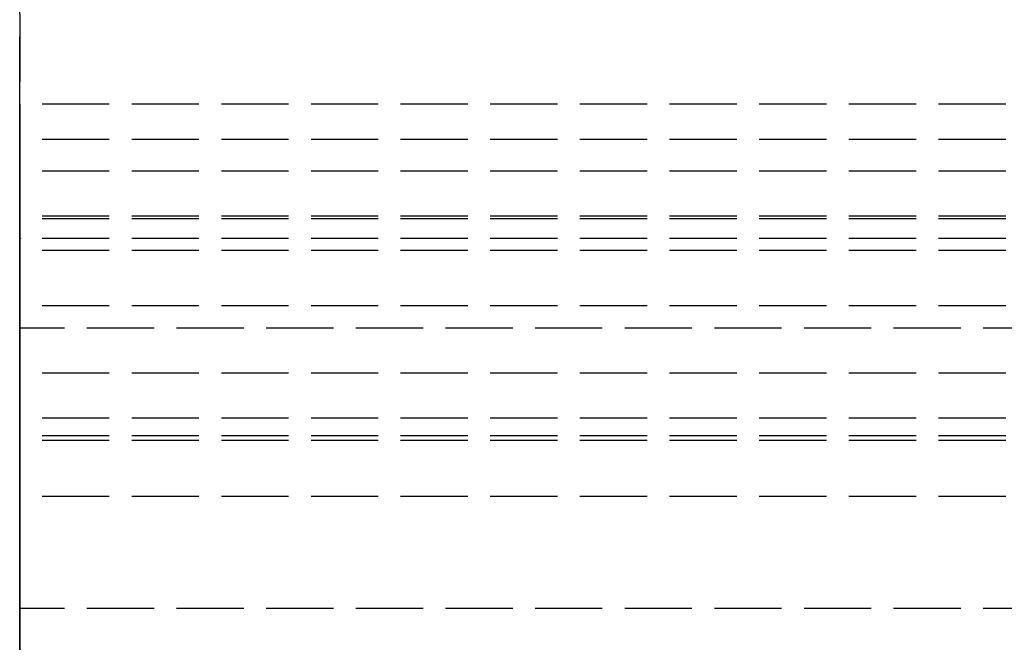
# Model space of a CAD drawing. Header units: millimetres. Extents: x 0 to 2000, y -94 to 94.
# Tile 4 of 11: x 0 to 22, y 8 to 22. Entities that reach past the tile are written whole.
import ezdxf

# ---------------------------------------------------------------- set-up
doc = ezdxf.new("R2010")
doc.units = ezdxf.units.MM
doc.header["$LTSCALE"] = 10
doc.linetypes.add('ALLCAD_Strich', pattern=[0.2, 0.15, -0.05])
doc.layers.add('BESCH_KONT_sich_schn_grun_2d', color=10, linetype='Continuous')
doc.layers.add('BESCH_KONT_sich_schn_seit_2d', color=160, linetype='Continuous')

msp = doc.modelspace()

# ---------------------------------------------------------------- linework, layer by layer
at = {"layer": 'BESCH_KONT_sich_schn_grun_2d', "linetype": 'ALLCAD_Strich'}
for p, q in [((0, 94), (0, -94)), ((2000, 20), (0, 20)), ((2000, 19.207), (0, 19.207)), ((2000, 18.5), (0, 18.5)), ((2000, 17.5), (0, 17.5)), ((2000, 17.439), (0, 17.439)), ((2000, 17), (0, 17)), ((0.002, 16.997), (0.002, 16.995)), ((0.003, 16.998), (0.003, 16.998)), ((0.003, 16.993), (0.003, 16.993)), ((0.003, 16.992), (0.003, 16.992)), ((0.004, 16.997), (0.004, 16.995)), ((0.006, 16.995), (0.006, 16.997)), ((0.007, 17), (0.007, 16.992)), ((0.011, 17), (0.007, 17)), ((0.007, 16.992), (0.009, 16.992)), ((0.009, 16.998), (0.01, 16.998)), ((0.009, 16.996), (0.009, 16.998)), ((0.01, 16.996), (0.009, 16.996)), ((0.009, 16.992), (0.009, 16.995)), ((0.009, 16.995), (0.011, 16.995)), ((0.011, 16.997), (0.011, 16.997)), ((0.013, 16.997), (0.013, 16.998)), ((0.014, 16.995), (0.014, 16.997)), ((0.016, 16.997), (0.016, 16.995)), ((0.017, 16.998), (0.017, 16.998)), ((0.017, 16.993), (0.017, 16.993)), ((0.017, 16.992), (0.017, 16.992)), ((0.018, 16.997), (0.018, 16.995)), ((0.02, 16.995), (0.02, 16.997)), ((2000, 16.732), (0, 16.732)), ((2000, 15.5), (0, 15.5)), ((55, 15), (0, 15)), ((40, 14), (0, 14)), ((40, 13), (0, 13)), ((40, 12.6), (0, 12.6)), ((2000, 12.5), (0, 12.5)), ((2000, 11.25), (0, 11.25)), ((55, 8.75), (0, 8.75))]:
    msp.add_line(p, q, dxfattribs=at)
for centre, radius, start, end in [((0.003, 16.997), 0.00271, 90, 180), ((0.003, 16.995), 0.00271, 180, 270), ((0.003, 16.997), 0.00116, 90, 180), ((0.003, 16.995), 0.00116, 180, 270), ((0.003, 16.997), 0.00271, 360, 90), ((0.003, 16.997), 0.00116, 0, 90), ((0.003, 16.995), 0.00116, 270, 360), ((0.003, 16.995), 0.00271, 270, 0), ((0.01, 16.997), 0.00093, 360, 90), ((0.01, 16.997), 0.00093, 270, 0), ((0.011, 16.998), 0.00217, 0, 90), ((0.011, 16.997), 0.00217, 270, 360), ((0.017, 16.997), 0.00271, 90, 180), ((0.017, 16.995), 0.00271, 180, 270), ((0.017, 16.997), 0.00116, 90, 180), ((0.017, 16.995), 0.00116, 180, 270), ((0.017, 16.997), 0.00271, 360, 90), ((0.017, 16.997), 0.00116, 0, 90), ((0.017, 16.995), 0.00116, 270, 360), ((0.017, 16.995), 0.00271, 270, 0)]:
    msp.add_arc(centre, radius, start, end, dxfattribs=at)
at = {"layer": 'BESCH_KONT_sich_schn_seit_2d', "linetype": 'ALLCAD_Strich'}
for p, q in [((0, -94, 2368), (0, 94, 2368)), ((0, 94, 2418), (0, -94, 2418)), ((0, 20, 2305.5), (0, 17.5, 2306)), ((0, 20, 2345.5), (0, 20, 2305.5)), ((0, 19.207, 2345.5), (0, 20, 2345.5)), ((0, 17.439, 2343.732), (0, 19.207, 2345.5)), ((0, 18.5, 2346.207), (0, 16.732, 2344.439)), ((0, 18.5, 2368), (0, 18.5, 2346.207)), ((0, -18.5, 2368), (0, 18.5, 2368)), ((0, 17.5, 2303.5), (0, 8.75, 2303.5)), ((0, 17.5, 2306), (0, 17.5, 2303.5)), ((0, 16.732, 2344.439), (0, 17.439, 2343.732)), ((0, 17, 2335.505), (0, 16.997, 2335.505)), ((0, 17, 2335.5), (0, 17, 2342)), ((0, 16.997, 2335.5), (0, 17, 2335.5)), ((0, 17, 2342), (0, 12.5, 2342)), ((0, 17, 2331.5), (0, 15.5, 2333)), ((0, 17, 2312.5), (0, 17, 2331.5)), ((0, 15, 2307.5), (0, 17, 2312.5)), ((0, 17, 2335.5), (0, 17, 2335.505)), ((0, 16.998, 2335.505), (0, 16.998, 2335.5)), ((0, 16.998, 2335.5), (0, 16.998, 2335.505)), ((0, 16.998, 2335.5), (0, 16.998, 2335.505)), ((0, 16.995, 2335.505), (0, 16.997, 2335.505)), ((0, 16.997, 2335.5), (0, 16.997, 2335.505)), ((0, 16.997, 2335.5), (0, 16.997, 2335.505)), ((0, 16.997, 2335.5), (0, 16.997, 2335.505)), ((0, 16.997, 2335.5), (0, 16.997, 2335.505)), ((0, 16.997, 2335.5), (0, 16.995, 2335.5)), ((0, 16.996, 2335.5), (0, 16.996, 2335.505)), ((0, 11.25, 2335.5), (0, 16.995, 2335.5)), ((0, 16.995, 2335.505), (0, 16.992, 2335.505)), ((0, 16.995, 2335.5), (0, 16.995, 2335.505)), ((0, 16.995, 2335.5), (0, 16.995, 2335.505)), ((0, 16.993, 2335.5), (0, 16.993, 2335.505)), ((0, 16.992, 2335.5), (0, 16.992, 2335.505)), ((0, 16.992, 2335.5), (0, 16.992, 2335.505)), ((0, 14, 2332.5), (0, 16, 2332.5)), ((0, 16, 2332.5), (0, 16, 2319.5)), ((0, 16, 2319.5), (0, 9.5, 2319.5)), ((0, 15.5, 2343.5), (0, 13, 2343.5)), ((0, 15.5, 2363.5), (0, 15.5, 2343.5)), ((0, 14, 2363.5), (0, 15.5, 2363.5)), ((0, 15.5, 2365), (0, -15.5, 2365)), ((0, 15.5, 2343.5), (0, 15.5, 2365)), ((0, 12.5, 2343.5), (0, 15.5, 2343.5)), ((0, 15.5, 2333), (0, 11.25, 2333)), ((0, 15.5, 2348.5), (0, 15.5, 2348.495)), ((0, 15.5, 2348.5), (0, 14, 2348.5)), ((0, 15.497, 2348.495), (0, 15.5, 2348.495)), ((0, 15.498, 2348.5), (0, 15.498, 2348.495)), ((0, 15.497, 2348.5), (0, 15.497, 2348.495)), ((0, 15.497, 2348.495), (0, 15.495, 2348.495)), ((0, 15.497, 2348.5), (0, 15.497, 2348.495)), ((0, 15.496, 2348.5), (0, 15.496, 2348.495)), ((0, 15.495, 2348.5), (0, 15.495, 2348.495)), ((0, 15.495, 2348.5), (0, 15.495, 2348.495)), ((0, 15.495, 2348.5), (0, 15.495, 2348.495)), ((0, 15.492, 2348.495), (0, 15.495, 2348.495)), ((0, 15.495, 2348.5), (0, 15.495, 2348.495)), ((0, 15.494, 2348.495), (0, 15.494, 2348.5)), ((0, 15.494, 2348.5), (0, 15.494, 2348.495)), ((0, 15.493, 2348.5), (0, 15.493, 2348.495)), ((0, 15.492, 2348.5), (0, 15.492, 2348.495)), ((0, 15.492, 2348.5), (0, 15.492, 2348.495)), ((0, 15, 2312), (0, 15, 2319.5)), ((0, 15, 2307.9), (0, 15, 2308.5)), ((0, 15, 2307.9), (0, 8.75, 2307.9)), ((0, 15, 2308.5), (0, 8.755, 2308.5)), ((0, 15, 2312), (0, 11.5, 2312)), ((0, 15, 2308.5), (0, 15, 2312)), ((0, 8.75, 2307.5), (0, 15, 2307.5)), ((0, 15, 2319.5), (0, 15, 2328.9)), ((0, 8, 2314.4), (0, 15, 2314.4)), ((0, 8, 2322.4), (0, 15, 2322.4)), ((0, 15, 2328.9), (0, 14, 2328.9)), ((0, 13.5, 2310), (0, 15, 2310)), ((0, 13.5, 2310), (0, 15, 2310)), ((0, -15, 2314.4), (0, 15, 2314.4)), ((0, 8, 2322.4), (0, 15, 2322.4)), ((0, 14, 2328.9), (0, 8, 2328.9)), ((0, 9.5, 2321.5), (0, 14, 2321.5)), ((0, 14, 2321.5), (0, 14, 2332.5)), ((0, -14, 2346), (0, 14, 2346)), ((0, 14, 2346), (0, 14, 2363.5)), ((0, 14, 2348.5), (0, 7.5, 2348.5)), ((0, 11.5, 2310), (0, 13.5, 2310)), ((0, 13.5, 2310), (0, 13.5, 2312)), ((0, 13, 2343.5), (0, 12.6, 2344.5)), ((0, 12.6, 2344.5), (0, -12.6, 2344.5)), ((0, -12.5, 2343.5), (0, 12.5, 2343.5)), ((0, 12.5, 2342), (0, 12.5, 2343.5)), ((0, 11.5, 2310), (0, 5.5, 2310)), ((0, 11.5, 2310), (0, 11.5, 2312)), ((0, 11.5, 2318), (0, 11.5, 2312)), ((0, 9.5, 2318), (0, 11.5, 2318)), ((0, 11.5), (0, -11.5)), ((0, 11.5, 19.5), (0, 11.5)), ((0, 9.5, 19.5), (0, 11.5, 19.5)), ((0, -11.5, 2312), (0, 11.5, 2312)), ((0, 11.25, 2333), (0, 11.25, 2335.5)), ((0, 11, 2333.9), (0, 9, 2332.4)), ((0, 11, 2339.9), (0, 11, 2333.9)), ((0, 9, 2339.9), (0, 11, 2339.9)), ((0, 6, 2293), (0, 11, 2293)), ((0, 11, 2262), (0, 11, 2293)), ((0, 9, 2253), (0, 11, 2293)), ((0, 9, 2253), (0, 11, 2262)), ((0, 9.5, 2265), (0, 11, 2265)), ((0, 10, 2339.4), (0, 9, 2339.4)), ((0, 10, 2334.9), (0, 10, 2339.4)), ((0, 7.5, 2334.9), (0, 10, 2334.9)), ((0, 8.75, 2339.4), (0, 9.75, 2339.4)), ((0, 9.75, 2339.4), (0, 9.75, 2335.4)), ((0, 9.75, 2335.4), (0, -9.75, 2335.4)), ((0, 9.5, 2265.002), (0, 9.505, 2265.002)), ((0, 9.5, 2265.008), (0, 9.505, 2265.008)), ((0, 9.5, 2265.007), (0, 9.505, 2265.007)), ((0, 9.505, 2265.003), (0, 9.505, 2265)), ((0, 9.505, 2265.003), (0, 9.505, 2265.005)), ((0, 9.505, 2265.008), (0, 9.505, 2265.005)), ((0, 9.5, 2265.005), (0, 9.505, 2265.005)), ((0, 9.5, 2265.003), (0, 9.505, 2265.003)), ((0, 9.5, 2265.008), (0, 9.505, 2265.008)), ((0, 9.5, 2265.005), (0, 9.505, 2265.005)), ((0, 9.5, 2265.006), (0, 9.505, 2265.006)), ((0, 9.5, 2265.005), (0, 9.505, 2265.005)), ((0, 9.5, 2265.004), (0, 9.505, 2265.004)), ((0, 9.5, 2265), (0, 9.505, 2265)), ((0, 9.5, 2265.003), (0, 9.505, 2265.003)), ((0, 9.5, 2265.005), (0, 9.505, 2265.005)), ((0, 9.5, 2265.006), (0, 9.505, 2265.006)), ((0, 9.5, 2311.5), (0, 5.5, 2311.5)), ((0, 9.5, 2321.5), (0, 9.5, 2311.5)), ((0, 9.5, 2321.5), (0, -9.5, 2321.5)), ((0, -9.5, 2), (0, 9.5, 2)), ((0, 9.5, 2), (0, 9.5, 19.5)), ((0, -7.5, 2295), (0, 9.5, 2295)), ((0, 9.5, 2293), (0, 9.5, 2295)), ((0, 9.5, 2319.5), (0, -9.5, 2319.5)), ((0, -9.5, 2318), (0, 9.5, 2318)), ((0, 9.5, 2265), (0, 9.5, 2293)), ((0, 9.5, 2277.5), (0, 6, 2277.5)), ((0, 9.5, 2286), (0, 6, 2286)), ((0, 9.5, 2276.25), (0, 6, 2276.25)), ((0, 9.5, 2269.75), (0, 6, 2269.75)), ((0, 9.499, 2.005), (0, 9.496, 2.005)), ((0, 9.499, 2), (0, 9.499, 2.005)), ((0, 9.499, 2), (0, 9.499, 2.005)), ((0, 9.497, 2.005), (0, 9.497, 2)), ((0, 9.497, 2), (0, 9.497, 2.005)), ((0, 9.497, 2), (0, 9.497, 2.005)), ((0, 9.494, 2.005), (0, 9.496, 2.005)), ((0, 9.496, 2), (0, 9.496, 2.005)), ((0, 9.496, 2), (0, 9.496, 2.005)), ((0, 9.496, 2), (0, 9.496, 2.005)), ((0, 9.496, 2), (0, 9.496, 2.005)), ((0, 9.495, 2), (0, 9.495, 2.005)), ((0, 9.494, 2.005), (0, 9.491, 2.005)), ((0, 9.494, 2), (0, 9.494, 2.005)), ((0, 9.494, 2), (0, 9.494, 2.005)), ((0, 9.492, 2), (0, 9.492, 2.005)), ((0, 9.491, 2), (0, 9.491, 2.005)), ((0, 9.491, 2), (0, 9.491, 2.005)), ((0, 9.25, 2310), (0, 9.25, 2312)), ((0, 9, 2332.4), (0, 6.5, 2332.4)), ((0, 9, 2339.4), (0, 9, 2339.9)), ((0, 9, 2253), (0, 6, 2253)), ((0, 8.755, 2308.495), (0, 8.758, 2308.495)), ((0, 8.758, 2308.5), (0, 8.758, 2308.495)), ((0, 8.758, 2308.5), (0, 8.758, 2308.495)), ((0, 8.757, 2308.5), (0, 8.757, 2308.495)), ((0, 8.755, 2308.495), (0, 8.753, 2308.495)), ((0, 8.755, 2308.5), (0, 8.755, 2308.495)), ((0, 8.755, 2308.5), (0, 8.755, 2308.495)), ((0, 8.753, 2308.5), (0, 8.755, 2308.5)), ((0, 8.754, 2308.5), (0, 8.754, 2308.495)), ((0, 8.75, 2308.495), (0, 8.753, 2308.495)), ((0, 8.753, 2308.5), (0, 8.753, 2308.495)), ((0, 8.753, 2308.5), (0, 8.75, 2308.5)), ((0, 8.753, 2308.5), (0, 8.753, 2308.495)), ((0, 8.753, 2308.5), (0, 8.753, 2308.495)), ((0, 8.753, 2308.5), (0, 8.753, 2308.495)), ((0, 8.752, 2308.495), (0, 8.752, 2308.5)), ((0, 8.752, 2308.5), (0, 8.752, 2308.495)), ((0, 8.752, 2308.5), (0, 8.752, 2308.495)), ((0, 8.75, 2307.5), (0, 8.75, 2308.5)), ((0, -8.75, 2303.5), (0, 8.75, 2303.5)), ((0, 8.75, 2339.9), (0, 8.75, 2339.4)), ((0, -8.75, 2339.9), (0, 8.75, 2339.9)), ((0, 8.75, 2303.5), (0, 8.75, 2307.5)), ((0, 8.75, 2307.9), (0, 8, 2307.9)), ((0, 8.75, 2308.5), (0, 8.75, 2308.495)), ((0, 8, 2321.5), (0, 8, 2328.9)), ((0, 6.75, 2322.4), (0, 8, 2322.4)), ((0, 8, 2307.9), (0, 8, 2321.5))]:
    msp.add_line(p, q, dxfattribs=at)
at = {"layer": 'BESCH_KONT_sich_schn_seit_2d', "linetype": 'ALLCAD_Strich', "extrusion": (1, 0, 0)}
msp.add_circle((0, 2313.5), 10, dxfattribs=at)

doc.saveas('drawing.dxf')
